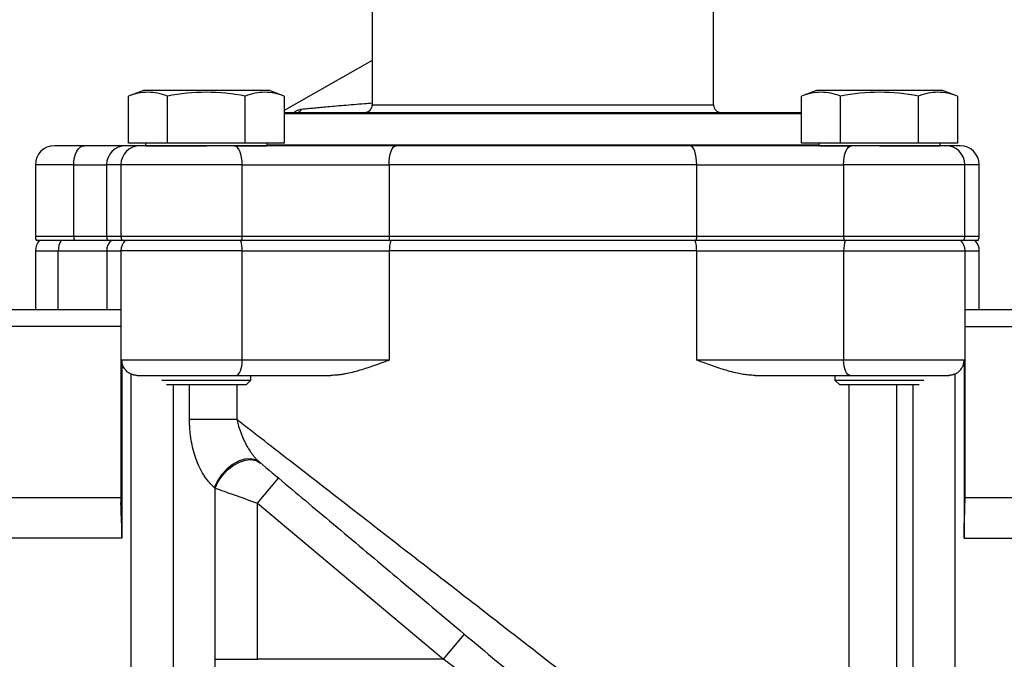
# Model space of a CAD drawing. Header units: inches. Extents: x 0 to 22, y 0 to 17.
# Tile 4 of 12: x 2.4 to 6.5, y 6.8 to 9.5. Entities that reach past the tile are written whole.
import ezdxf

# ---------------------------------------------------------------- set-up
doc = ezdxf.new("R2010")
doc.units = ezdxf.units.IN
doc.header["$LTSCALE"] = 2
doc.header["$MEASUREMENT"] = 0
doc.linetypes.add('SLD-Solid', pattern=[0])
doc.layers.add('DIMENSIONS', color=140, linetype='SLD-Solid', lineweight=25)
doc.styles.add('SLDTEXTSTYLE0', font='TXT', dxfattribs={"width": 0.75})
doc.dimstyles.new('SLDDIMSTYLE0', dxfattribs={"dimtxt": 0.25, "dimasz": 0.3, "dimexe": 0, "dimexo": 0.0625, "dimgap": 0.0625, "dimtad": 0, "dimtih": 1, "dimtoh": 1, "dimrnd": 1e-09, "dimzin": 12, "dimdsep": 46, "dimtxsty": 'SLDTEXTSTYLE0', "dimsah": 1, "dimcen": 0.09, "dimadec": 0, "dimazin": 3, "dimtfac": 1, "dimtofl": 0, "dimtmove": 0, "dimatfit": 3, "dimfxl": 0, "dimfrac": 2, "dimtolj": 1, "dimtzin": 12, "dimarcsym": 0})

# ---------------------------------------------------------------- blocks, each defined once
blk = doc.blocks.new('_D_1')
at = {"layer": 'DIMENSIONS'}
for p, q in [((4.858, 11.3942), (9.1408, 11.3942)), ((8.8908, 11.3942), (8.8908, 8.8267)), ((8.4751, 8.3753), (8.399, 8.3753)), ((8.399, 8.3753), (8.399, 7.9784)), ((9.3064, 8.3753), (9.3825, 8.3753)), ((9.3825, 8.3753), (9.3825, 7.9784)), ((8.399, 7.9784), (8.4751, 7.9784)), ((9.3825, 7.9784), (9.3064, 7.9784)), ((8.8908, 5.3602), (8.8908, 7.9276)), ((7.361, 5.3602), (9.1408, 5.3602))]:
    blk.add_line(p, q, dxfattribs=at)
for points in [[(8.8908, 11.3942), (8.8308, 11.0942), (8.9508, 11.0942)], [(8.8908, 5.3602), (8.9508, 5.6602), (8.8308, 5.6602)]]:
    blk.add_solid(points, dxfattribs=at)
at = {"layer": 'DIMENSIONS', "char_height": 0.25, "attachment_point": 1, "style": 'SLDTEXTSTYLE0'}
for s, insert in [('6.03', (8.5675, 8.7483)), ('153.3', (8.4751, 8.3006))]:
    blk.add_mtext(s, dxfattribs=dict(at, insert=insert))

msp = doc.modelspace()

# ---------------------------------------------------------------- linework, layer by layer
for p, q in [((3.8827, 9.7522), (3.8827, 9.1102)), ((5.2997, 9.1102), (5.2997, 9.7522)), ((3.8827, 9.2941), (3.5175, 9.0879)), ((2.9327, 9.1697), (2.8709, 9.1472)), ((3.1942, 9.1697), (2.9327, 9.1697)), ((3.4557, 9.1697), (3.1942, 9.1697)), ((3.5175, 9.1472), (3.4557, 9.1697)), ((5.7267, 9.1697), (5.6649, 9.1472)), ((5.9882, 9.1697), (5.7267, 9.1697)), ((6.2497, 9.1697), (5.9882, 9.1697)), ((6.3115, 9.1472), (6.2497, 9.1697)), ((2.8709, 8.9512), (2.8709, 9.1472)), ((3.0325, 8.9512), (3.0325, 9.1472)), ((3.3558, 8.9512), (3.3558, 9.1472)), ((3.5175, 9.1472), (3.5175, 8.9512)), ((5.6649, 8.9512), (5.6649, 9.1472)), ((5.8265, 8.9512), (5.8265, 9.1472)), ((6.1498, 8.9512), (6.1498, 9.1472)), ((6.3115, 9.1472), (6.3115, 8.9512)), ((5.6649, 9.0735), (3.5175, 9.0735)), ((3.8827, 9.1102), (5.2997, 9.1102)), ((4.5912, 9.0792), (5.6649, 9.0792)), ((3.0325, 8.9512), (2.8709, 8.9512)), ((2.9422, 8.9512), (2.9422, 8.9412)), ((3.3558, 8.9512), (3.0325, 8.9512)), ((3.5175, 8.9512), (3.3558, 8.9512)), ((3.4462, 8.9412), (3.4462, 8.9512)), ((5.8265, 8.9512), (5.6649, 8.9512)), ((5.7362, 8.9512), (5.7362, 8.9412)), ((6.1498, 8.9512), (5.8265, 8.9512)), ((6.3115, 8.9512), (6.1498, 8.9512)), ((6.2402, 8.9412), (6.2402, 8.9512)), ((2.6881, 8.9412), (2.5635, 8.9412)), ((2.9422, 8.9412), (2.8592, 8.9412)), ((2.9422, 8.9412), (3.1942, 8.9412)), ((3.3098, 8.9412), (3.1937, 8.9412)), ((3.3098, 8.9412), (3.4462, 8.9412)), ((3.4462, 8.9451), (5.7362, 8.9451)), ((5.7362, 8.9412), (5.8726, 8.9412)), ((5.9887, 8.9412), (5.8726, 8.9412)), ((5.9882, 8.9412), (6.2402, 8.9412)), ((6.3221, 8.9412), (6.2402, 8.9412)), ((2.4845, 8.8622), (2.4845, 8.5642)), ((2.6438, 8.8622), (2.4845, 8.8622)), ((2.6438, 8.5642), (2.6438, 8.8622)), ((2.6438, 8.8622), (2.7802, 8.8622)), ((2.7802, 8.8622), (2.7802, 8.5642)), ((2.8397, 8.8622), (2.7802, 8.8622)), ((2.8397, 8.8622), (2.8397, 8.5642)), ((3.3432, 8.8622), (2.8397, 8.8622)), ((3.3432, 8.5642), (3.3432, 8.8622)), ((3.3432, 8.8622), (3.9529, 8.8622)), ((5.2295, 8.8622), (3.9529, 8.8622)), ((3.9529, 8.8622), (3.9529, 8.5642)), ((5.2295, 8.5642), (5.2295, 8.8622)), ((5.2295, 8.8622), (5.8392, 8.8622)), ((5.8392, 8.8622), (5.8392, 8.5642)), ((6.3427, 8.8622), (5.8392, 8.8622)), ((6.3427, 8.5642), (6.3427, 8.8622)), ((6.4022, 8.8622), (6.3427, 8.8622)), ((6.4022, 8.5642), (6.4022, 8.8622)), ((2.6438, 8.5642), (2.4845, 8.5642)), ((2.6463, 8.5482), (2.4889, 8.5482)), ((2.7802, 8.5642), (2.6438, 8.5642)), ((2.8397, 8.5642), (2.7802, 8.5642)), ((2.8441, 8.5482), (2.7846, 8.5482)), ((3.3432, 8.5642), (2.8397, 8.5642)), ((3.3413, 8.5482), (2.8441, 8.5482)), ((3.9544, 8.5482), (3.3413, 8.5482)), ((3.9529, 8.5642), (3.3432, 8.5642)), ((5.2295, 8.5642), (3.9529, 8.5642)), ((5.2279, 8.5482), (3.9544, 8.5482)), ((5.8411, 8.5482), (5.2279, 8.5482)), ((5.8392, 8.5642), (5.2295, 8.5642)), ((6.3427, 8.5642), (5.8392, 8.5642)), ((6.3382, 8.5482), (5.8411, 8.5482)), ((6.3977, 8.5482), (6.3382, 8.5482)), ((6.4022, 8.5642), (6.3427, 8.5642)), ((2.4848, 8.5052), (2.4848, 8.2602)), ((2.4848, 8.5052), (2.5794, 8.5052)), ((2.5794, 8.5052), (2.7805, 8.5052)), ((2.5794, 8.2602), (2.5794, 8.5052)), ((2.7805, 8.5052), (2.7805, 8.2602)), ((2.7805, 8.5052), (2.8398, 8.5052)), ((2.8398, 8.5052), (2.8398, 7.4612)), ((3.3435, 8.5052), (2.8398, 8.5052)), ((3.3435, 8.0512), (3.3435, 8.5052)), ((3.3435, 8.5052), (3.9535, 8.5052)), ((3.9535, 8.5052), (3.9535, 8.0512)), ((5.2294, 8.5052), (3.9535, 8.5052)), ((5.2294, 8.0512), (5.2294, 8.5052)), ((5.2294, 8.5052), (5.8395, 8.5052)), ((5.8395, 8.5052), (5.8395, 8.0512)), ((5.8395, 8.5052), (6.3432, 8.5052)), ((6.3432, 7.4596), (6.3432, 8.5052)), ((6.3432, 8.5052), (6.4025, 8.5052)), ((6.4025, 8.2602), (6.4025, 8.5052)), ((2.8398, 8.2602), (1.922, 8.2602)), ((7.261, 8.2602), (6.3432, 8.2602)), ((2.8398, 8.191), (1.922, 8.191)), ((6.3432, 8.191), (7.261, 8.191)), ((3.3435, 8.0512), (2.8437, 8.0512)), ((2.8437, 8.0512), (2.8437, 7.313)), ((3.9535, 8.0512), (3.3435, 8.0512)), ((5.8395, 8.0512), (5.2294, 8.0512)), ((6.3393, 8.0512), (5.8395, 8.0512)), ((6.3393, 8.0512), (6.3393, 7.313)), ((2.8809, 7.9939), (2.8809, 6.3073)), ((3.3792, 7.9687), (3.3792, 7.9882)), ((5.4727, 7.9882), (5.5067, 7.9882)), ((5.8032, 7.9882), (5.8032, 7.9687)), ((6.3021, 6.3073), (6.3021, 7.9939)), ((3.0098, 7.9687), (3.3792, 7.9687)), ((3.3592, 7.9487), (3.0292, 7.9487)), ((3.0563, 7.9487), (3.0563, 6.3073)), ((3.1244, 7.8047), (3.1244, 7.9487)), ((3.3208, 7.9487), (3.3208, 7.8047)), ((3.3592, 7.9487), (3.3792, 7.9687)), ((5.8032, 7.9687), (5.8232, 7.9487)), ((5.8032, 7.9687), (6.1726, 7.9687)), ((6.1532, 7.9487), (5.8232, 7.9487)), ((5.8621, 6.3386), (5.8621, 7.9487)), ((6.0586, 7.9487), (6.0586, 6.3386)), ((6.1267, 7.9487), (6.1267, 6.3073)), ((6.1532, 7.9487), (6.1532, 7.9487)), ((3.3208, 7.8047), (3.1244, 7.8047)), ((3.4062, 7.458), (3.4936, 7.5622)), ((3.2308, 7.5204), (3.2272, 7.5235)), ((3.2308, 6.8102), (3.2308, 7.5204)), ((2.8398, 7.4799), (1.922, 7.4799)), ((7.261, 7.4799), (6.3432, 7.4799)), ((3.4062, 7.458), (4.1783, 6.8102)), ((3.4062, 6.8102), (3.4062, 7.458)), ((2.8437, 7.313), (1.922, 7.313)), ((6.3393, 7.313), (7.261, 7.313)), ((4.1783, 6.8102), (4.2657, 6.9143)), ((3.2308, 6.8102), (3.4062, 6.8102)), ((4.1783, 6.8102), (3.4062, 6.8102))]:
    msp.add_line(p, q)
at = {"flags": 128}
for points in [[(2.6438, 8.8622), (2.6447, 8.8776), (2.6472, 8.8924), (2.6513, 8.9061), (2.6568, 8.918), (2.6635, 8.9278), (2.6711, 8.9351), (2.6794, 8.9396), (2.6881, 8.9412)], [(3.3432, 8.8622), (3.3425, 8.8776), (3.3406, 8.8924), (3.3375, 8.9061), (3.3334, 8.918), (3.3283, 8.9278), (3.3226, 8.9351), (3.3163, 8.9396), (3.3098, 8.9412)], [(3.9529, 8.8622), (3.9534, 8.8776), (3.955, 8.8924), (3.9576, 8.9061), (3.961, 8.918), (3.9653, 8.9278), (3.9701, 8.9351), (3.9753, 8.9396), (3.9807, 8.9412)], [(5.2295, 8.8622), (5.2289, 8.8776), (5.2274, 8.8924), (5.2248, 8.9061), (5.2213, 8.918), (5.2171, 8.9278), (5.2123, 8.9351), (5.2071, 8.9396), (5.2016, 8.9412)], [(5.8392, 8.8622), (5.8398, 8.8776), (5.8417, 8.8924), (5.8448, 8.9061), (5.849, 8.918), (5.854, 8.9278), (5.8598, 8.9351), (5.866, 8.9396), (5.8726, 8.9412)], [(3.3168, 7.9882), (3.322, 7.9894), (3.327, 7.993), (3.3317, 7.9988), (3.3357, 8.0066), (3.339, 8.0162), (3.3415, 8.0271), (3.343, 8.0389), (3.3435, 8.0512)], [(5.8661, 7.9882), (5.8609, 7.9894), (5.8559, 7.993), (5.8513, 7.9988), (5.8473, 8.0066), (5.844, 8.0162), (5.8415, 8.0271), (5.84, 8.0389), (5.8395, 8.0512)], [(3.4156, 7.6276), (3.398, 7.6378), (3.3766, 7.642), (3.3527, 7.6399), (3.3275, 7.6317), (3.3024, 7.6178), (3.2786, 7.5989), (3.2574, 7.5761), (3.24, 7.5505), (3.2272, 7.5235)], [(3.2308, 7.5204), (3.2436, 7.5474), (3.2611, 7.573), (3.2823, 7.5958), (3.306, 7.6147), (3.3312, 7.6286), (3.3564, 7.6368), (3.3803, 7.6389), (3.4016, 7.6347), (3.4193, 7.6246)]]:
    msp.add_lwpolyline(points, dxfattribs=at)
for centre, radius, start, end in [((3.5689, 9.1012), 0.0221, 274.1038, 338.5035), ((3.8517, 9.1102), 0.031, 270, 0), ((5.3307, 9.1102), 0.031, 180, 270), ((2.5635, 8.8622), 0.079, 90, 180), ((2.8592, 8.8622), 0.079, 90, 180), ((2.9187, 8.8622), 0.079, 90, 180), ((6.2637, 8.8622), 0.079, 360, 90), ((6.3232, 8.8622), 0.079, 0, 90), ((2.5155, 8.5642), 0.031, 180, 211.073), ((2.5478, 8.5052), 0.063, 136.454, 180), ((2.6557, 8.5063), 0.0763, 146.6986, 180.8197), ((2.6944, 8.5638), 0.0506, 179.6378, 198.0524), ((2.8112, 8.5642), 0.031, 180, 211.073), ((2.8435, 8.5052), 0.063, 136.9576, 180), ((2.8707, 8.5642), 0.031, 180, 211.073), ((2.9028, 8.5052), 0.063, 136.7105, 180), ((3.2228, 8.5071), 0.1207, 359.063, 19.8713), ((3.2773, 8.5638), 0.0658, 346.2755, 0.3331), ((4.0311, 8.5638), 0.0783, 179.7014, 191.4914), ((4.0961, 8.5073), 0.1426, 163.3371, 180.8458), ((5.0868, 8.5073), 0.1426, 359.1542, 16.6629), ((5.1512, 8.5638), 0.0783, 348.5086, 0.2986), ((5.905, 8.5638), 0.0658, 179.6669, 193.7245), ((5.9602, 8.5071), 0.1207, 160.1287, 180.937), ((6.2802, 8.5052), 0.063, 0, 43.3307), ((6.3117, 8.5642), 0.031, 328.927, 0), ((6.3395, 8.5052), 0.063, 0, 43.0728), ((6.3712, 8.5642), 0.031, 328.927, 0)]:
    msp.add_arc(centre, radius, start, end)
for points, knots in [([(3.0325, 9.1472), (3.0191, 9.1521), (3.0056, 9.156), (2.9786, 9.1615), (2.9517, 9.1644), (2.9248, 9.1615), (2.8978, 9.156), (2.8843, 9.1521), (2.8709, 9.1472)], [0, 0, 0, 0, 0.25, 0.25, 0.5, 0.75, 0.75, 1, 1, 1, 1]), ([(3.3558, 9.1472), (3.3024, 9.1569), (3.2486, 9.1629), (3.1398, 9.1629), (3.086, 9.1569), (3.0325, 9.1472)], [0, 0, 0, 0, 0.5, 0.5, 1, 1, 1, 1]), ([(3.5175, 9.1472), (3.504, 9.1521), (3.4906, 9.156), (3.4636, 9.1615), (3.4367, 9.1644), (3.4097, 9.1615), (3.3828, 9.156), (3.3693, 9.1521), (3.3558, 9.1472)], [0, 0, 0, 0, 0.25, 0.25, 0.5, 0.75, 0.75, 1, 1, 1, 1]), ([(5.8265, 9.1472), (5.8131, 9.1521), (5.7996, 9.156), (5.7726, 9.1615), (5.7457, 9.1644), (5.7188, 9.1615), (5.6918, 9.156), (5.6783, 9.1521), (5.6649, 9.1472)], [0, 0, 0, 0, 0.25, 0.25, 0.5, 0.75, 0.75, 1, 1, 1, 1]), ([(6.1498, 9.1472), (6.0964, 9.1569), (6.0426, 9.1629), (5.9338, 9.1629), (5.88, 9.1569), (5.8265, 9.1472)], [0, 0, 0, 0, 0.5, 0.5, 1, 1, 1, 1]), ([(6.3115, 9.1472), (6.298, 9.1521), (6.2846, 9.156), (6.2576, 9.1615), (6.2307, 9.1644), (6.2037, 9.1615), (6.1768, 9.156), (6.1633, 9.1521), (6.1498, 9.1472)], [0, 0, 0, 0, 0.25, 0.25, 0.5, 0.75, 0.75, 1, 1, 1, 1]), ([(3.5894, 9.0931), (3.5965, 9.0938), (3.6116, 9.0953), (3.636, 9.0977), (3.6626, 9.1001), (3.692, 9.1028), (3.7261, 9.1059), (3.7646, 9.1092), (3.8068, 9.1128), (3.8462, 9.116), (3.8721, 9.1181), (3.8827, 9.1189)], [0, 0, 0, 0, 0.084946, 0.179325, 0.274879, 0.37536, 0.490326, 0.625442, 0.759977, 0.901549, 1, 1, 1, 1]), ([(3.5175, 9.0792), (3.5213, 9.0792), (3.5323, 9.0792), (3.5678, 9.0792), (3.6214, 9.0792), (3.6816, 9.0792), (3.7422, 9.0792), (3.7997, 9.0792), (3.8734, 9.0792), (3.9666, 9.0792), (4.0815, 9.0792), (4.2041, 9.0792), (4.3313, 9.0792), (4.4609, 9.0792), (4.5478, 9.0792), (4.5912, 9.0792)], [0, 0, 0, 0, 0.046665, 0.134743, 0.22022, 0.305724, 0.362784, 0.419676, 0.47676, 0.564812, 0.65289, 0.740941, 0.82902, 0.914503, 1, 1, 1, 1]), ([(3.5596, 9.0808), (3.5608, 9.0817), (3.5634, 9.0834), (3.5672, 9.0857), (3.571, 9.0877), (3.5761, 9.0899), (3.5823, 9.0921), (3.587, 9.0928), (3.5894, 9.0931)], [0, 0, 0, 0, 0.123911, 0.247868, 0.372841, 0.499778, 0.745472, 1, 1, 1, 1]), ([(2.8596, 8.9412), (2.8576, 8.9412), (2.8534, 8.9412), (2.8486, 8.9412), (2.8448, 8.9412), (2.8374, 8.9412), (2.8235, 8.9412), (2.802, 8.9412), (2.7844, 8.9412), (2.771, 8.9412), (2.7627, 8.9412), (2.7541, 8.9412), (2.7454, 8.9412), (2.7386, 8.9412), (2.7322, 8.9412), (2.7245, 8.9412), (2.7125, 8.9412), (2.6997, 8.9412), (2.6913, 8.9412), (2.6881, 8.9412)], [0, 0, 0, 0, 0.063656, 0.128514, 0.132118, 0.16062, 0.31717, 0.443327, 0.573018, 0.615708, 0.658399, 0.701089, 0.743779, 0.786471, 0.79739, 0.833401, 0.892971, 0.959276, 1, 1, 1, 1]), ([(3.1937, 8.9412), (3.1824, 8.9412), (3.1597, 8.9412), (3.1145, 8.9412), (3.0763, 8.9412), (3.047, 8.9412), (3.0307, 8.9412), (3.0156, 8.9412), (2.998, 8.9412), (2.9801, 8.9412), (2.9645, 8.9412), (2.9533, 8.9412), (2.9446, 8.9412), (2.9371, 8.9412), (2.9311, 8.9412), (2.9265, 8.9412), (2.9236, 8.9412), (2.9217, 8.9412), (2.9207, 8.9412), (2.9198, 8.9412), (2.9194, 8.9412), (2.9193, 8.9412), (2.9192, 8.9412), (2.9191, 8.9412), (2.9188, 8.9412), (2.919, 8.9412), (2.9192, 8.9412)], [0, 0, 0, 0, 0.0785907, 0.1571814, 0.3191338, 0.359759, 0.3941384, 0.4552441, 0.4937119, 0.5601276, 0.6386919, 0.6780347, 0.7122086, 0.7704185, 0.8083785, 0.8414522, 0.8868955, 0.9047515, 0.9226075, 0.9404632, 0.9583188, 0.9584046, 0.9591082, 0.9610879, 0.9686177, 1, 1, 1, 1]), ([(3.9807, 8.9412), (3.9754, 8.9412), (3.9647, 8.9412), (3.9486, 8.9412), (3.9323, 8.9412), (3.916, 8.9412), (3.8913, 8.9412), (3.8581, 8.9412), (3.8159, 8.9412), (3.7731, 8.9412), (3.7153, 8.9412), (3.6572, 8.9412), (3.5992, 8.9412), (3.5416, 8.9412), (3.4848, 8.9412), (3.4357, 8.9412), (3.4085, 8.9412), (3.3861, 8.9412), (3.3621, 8.9412), (3.3357, 8.9412), (3.3184, 8.9412), (3.3098, 8.9412)], [0, 0, 0, 0, 0.02475, 0.049501, 0.074251, 0.099002, 0.123752, 0.185639, 0.247524, 0.310711, 0.373752, 0.499999, 0.563185, 0.626226, 0.752474, 0.814417, 0.847399, 0.876221, 0.917481, 0.95874, 1, 1, 1, 1]), ([(4.5912, 8.9412), (4.5825, 8.9412), (4.5652, 8.9412), (4.5392, 8.9412), (4.5132, 8.9412), (4.4873, 8.9412), (4.4613, 8.9412), (4.4354, 8.9412), (4.401, 8.9412), (4.3493, 8.9412), (4.2809, 8.9412), (4.2044, 8.9412), (4.1454, 8.9412), (4.0955, 8.9412), (4.0552, 8.9412), (4.0144, 8.9412), (3.99, 8.9412), (3.9807, 8.9412)], [0, 0, 0, 0, 0.041665, 0.08333, 0.124996, 0.166661, 0.208326, 0.249991, 0.291699, 0.37487, 0.500005, 0.624992, 0.749978, 0.792499, 0.874857, 0.952504, 1, 1, 1, 1]), ([(5.2016, 8.9412), (5.1935, 8.9412), (5.1773, 8.9412), (5.1527, 8.9412), (5.1281, 8.9412), (5.1033, 8.9412), (5.0784, 8.9412), (5.0534, 8.9412), (5.02, 8.9412), (4.9695, 8.9412), (4.9016, 8.9412), (4.8245, 8.9412), (4.764, 8.9412), (4.7123, 8.9412), (4.6702, 8.9412), (4.6271, 8.9412), (4.6011, 8.9412), (4.5912, 8.9412)], [0, 0, 0, 0, 0.041665, 0.08333, 0.124996, 0.166661, 0.208326, 0.249991, 0.291699, 0.37487, 0.500005, 0.624992, 0.749978, 0.792499, 0.874857, 0.952504, 1, 1, 1, 1]), ([(5.8726, 8.9412), (5.8674, 8.9412), (5.857, 8.9412), (5.8414, 8.9412), (5.8256, 8.9412), (5.8096, 8.9412), (5.7856, 8.9412), (5.7531, 8.9412), (5.7116, 8.9412), (5.6693, 8.9412), (5.6121, 8.9412), (5.5542, 8.9412), (5.4961, 8.9412), (5.4381, 8.9412), (5.3807, 8.9412), (5.3307, 8.9412), (5.303, 8.9412), (5.2801, 8.9412), (5.2555, 8.9412), (5.2283, 8.9412), (5.2105, 8.9412), (5.2016, 8.9412)], [0, 0, 0, 0, 0.02475, 0.049501, 0.074251, 0.099002, 0.123752, 0.185639, 0.247524, 0.310711, 0.373752, 0.499999, 0.563185, 0.626226, 0.752474, 0.814417, 0.847399, 0.876221, 0.917481, 0.95874, 1, 1, 1, 1]), ([(6.262, 8.9412), (6.2626, 8.9412), (6.2638, 8.9412), (6.2616, 8.9412), (6.2587, 8.9412), (6.2542, 8.9412), (6.2469, 8.9412), (6.2368, 8.9412), (6.2239, 8.9412), (6.2116, 8.9412), (6.2001, 8.9412), (6.1875, 8.9412), (6.1755, 8.9412), (6.1657, 8.9412), (6.1562, 8.9412), (6.1449, 8.9412), (6.1331, 8.9412), (6.125, 8.9412), (6.1208, 8.9412), (6.1205, 8.9412), (6.1191, 8.9412), (6.1077, 8.9412), (6.0867, 8.9412), (6.0631, 8.9412), (6.0476, 8.9412), (6.0393, 8.9412), (6.031, 8.9412), (6.0248, 8.9412), (6.0195, 8.9412), (6.0139, 8.9412), (6.0032, 8.9412), (5.9944, 8.9412), (5.9887, 8.9412)], [0, 0, 0, 0, 0.041502, 0.082116, 0.116486, 0.177575, 0.216032, 0.282429, 0.360972, 0.400304, 0.434469, 0.492662, 0.530612, 0.550697, 0.58315, 0.615604, 0.648058, 0.680512, 0.680618, 0.681387, 0.683464, 0.691221, 0.771738, 0.842771, 0.862419, 0.882067, 0.901715, 0.921363, 0.925372, 0.938637, 0.960603, 1, 1, 1, 1]), ([(2.5919, 8.5482), (2.5792, 8.5482), (2.5538, 8.5482), (2.5263, 8.5482), (2.5087, 8.5482), (2.501, 8.5482), (2.5024, 8.5482), (2.5027, 8.5482)], [0, 0, 0, 0, 0.2348421, 0.4696841, 0.7045262, 0.9393683, 1, 1, 1, 1]), ([(2.7977, 8.5482), (2.7967, 8.5482), (2.7936, 8.5482), (2.7799, 8.5482), (2.7572, 8.5482), (2.7265, 8.5482), (2.6887, 8.5482), (2.6443, 8.5482), (2.6094, 8.5482), (2.5919, 8.5482)], [0, 0, 0, 0, 0.077925, 0.231604, 0.385283, 0.538962, 0.692642, 0.846321, 1, 1, 1, 1]), ([(2.841, 8.5482), (2.8327, 8.5482), (2.8109, 8.5482), (2.7976, 8.5482), (2.7993, 8.5482), (2.7999, 8.5482)], [0, 0, 0, 0, 0.300122, 0.78733, 1, 1, 1, 1]), ([(3.6763, 8.5482), (3.6178, 8.5482), (3.5593, 8.5482), (3.4451, 8.5482), (3.3893, 8.5482), (3.3363, 8.5482)], [0, 0, 0, 0, 0.5, 0.5, 1, 1, 1, 1]), ([(5.2235, 8.5482), (5.1227, 8.5482), (5.0186, 8.5482), (4.8068, 8.5482), (4.6991, 8.5482), (4.4838, 8.5482), (4.3762, 8.5482), (4.1644, 8.5482), (4.0602, 8.5482), (3.9595, 8.5482)], [0, 0, 0, 0, 0.25, 0.25, 0.5, 0.5, 0.75, 0.75, 1, 1, 1, 1]), ([(5.8467, 8.5482), (5.7936, 8.5482), (5.7379, 8.5482), (5.6237, 8.5482), (5.5652, 8.5482), (5.5067, 8.5482)], [0, 0, 0, 0, 0.5, 0.5, 1, 1, 1, 1]), ([(6.3257, 8.5482), (6.3259, 8.5482), (6.3271, 8.5482), (6.3219, 8.5482), (6.3097, 8.5482), (6.2893, 8.5482), (6.2621, 8.5482), (6.2284, 8.5482), (6.1893, 8.5482), (6.1454, 8.5482), (6.0979, 8.5482), (6.0479, 8.5482), (5.9965, 8.5482), (5.945, 8.5482), (5.8943, 8.5482), (5.8625, 8.5482), (5.8467, 8.5482)], [0, 0, 0, 0, 0.01078, 0.086873, 0.162967, 0.239061, 0.315155, 0.391249, 0.467343, 0.543437, 0.619531, 0.695624, 0.771718, 0.847812, 0.923906, 1, 1, 1, 1]), ([(6.3855, 8.5482), (6.3855, 8.5482), (6.3879, 8.5482), (6.3789, 8.5482), (6.3651, 8.5482), (6.3476, 8.5482), (6.3428, 8.5482)], [0, 0, 0, 0, 0.000077, 0.419882, 0.839687, 1, 1, 1, 1]), ([(2.8809, 7.9939), (2.8796, 7.9945), (2.8768, 7.9958), (2.873, 7.9981), (2.8692, 8.0007), (2.8645, 8.0044), (2.8592, 8.0097), (2.8537, 8.0169), (2.8493, 8.0248), (2.8461, 8.0333), (2.8441, 8.0421), (2.8438, 8.0481), (2.8437, 8.0512)], [0, 0, 0, 0, 0.0626234, 0.1249218, 0.187208, 0.2497951, 0.3745255, 0.4993881, 0.6242447, 0.7493766, 0.874654, 1, 1, 1, 1]), ([(3.9535, 8.0512), (3.945, 8.0481), (3.9298, 8.0426), (3.9094, 8.0352), (3.8869, 8.0272), (3.8615, 8.0187), (3.8307, 8.009), (3.8009, 8.0008), (3.7752, 7.9951), (3.7549, 7.9916), (3.7393, 7.9897), (3.7245, 7.9884), (3.7149, 7.9882), (3.7103, 7.9882)], [0, 0, 0, 0, 0.10379, 0.187166, 0.250131, 0.382384, 0.500349, 0.631218, 0.750196, 0.817311, 0.881247, 0.942105, 1, 1, 1, 1]), ([(5.4727, 7.9882), (5.4696, 7.9882), (5.4633, 7.9883), (5.4537, 7.9888), (5.4438, 7.9897), (5.4335, 7.9909), (5.4228, 7.9925), (5.406, 7.9955), (5.3821, 8.0008), (5.3524, 8.009), (5.3215, 8.0186), (5.2929, 8.0284), (5.2618, 8.0395), (5.2414, 8.0468), (5.2294, 8.0512)], [0, 0, 0, 0, 0.038274, 0.077847, 0.118755, 0.161033, 0.204711, 0.249816, 0.368784, 0.499665, 0.616857, 0.749822, 0.853811, 1, 1, 1, 1]), ([(6.3021, 7.9939), (6.3033, 7.9945), (6.3059, 7.9957), (6.3095, 7.9978), (6.3131, 8.0002), (6.3165, 8.0028), (6.3211, 8.007), (6.3266, 8.0131), (6.3317, 8.0209), (6.3352, 8.0287), (6.3376, 8.0361), (6.339, 8.0436), (6.3392, 8.0487), (6.3393, 8.0512)], [0, 0, 0, 0, 0.058347, 0.116982, 0.175906, 0.235121, 0.294628, 0.436013, 0.574804, 0.682057, 0.789895, 0.895822, 1, 1, 1, 1]), ([(2.9073, 7.9882), (2.9058, 7.9882), (2.9028, 7.9883), (2.8983, 7.9887), (2.8938, 7.9895), (2.8895, 7.9907), (2.8851, 7.9921), (2.8823, 7.9933), (2.8809, 7.9939)], [0, 0, 0, 0, 0.167332, 0.333268, 0.498653, 0.66434, 0.831178, 1, 1, 1, 1]), ([(2.9073, 7.9882), (2.9151, 7.9882), (2.933, 7.9882), (2.9857, 7.9882), (3.0203, 7.9882), (3.0991, 7.9882), (3.1432, 7.9882), (3.232, 7.9882), (3.2766, 7.9882), (3.3168, 7.9882)], [0, 0, 0, 0, 0.25, 0.25, 0.5, 0.5, 0.75, 0.75, 1, 1, 1, 1]), ([(3.3168, 7.9882), (3.3729, 7.9882), (3.4318, 7.9882), (3.5526, 7.9882), (3.6144, 7.9882), (3.6763, 7.9882)], [0, 0, 0, 0, 0.5, 0.5, 1, 1, 1, 1]), ([(5.5067, 7.9882), (5.5685, 7.9882), (5.6304, 7.9882), (5.7512, 7.9882), (5.8101, 7.9882), (5.8661, 7.9882)], [0, 0, 0, 0, 0.5, 0.5, 1, 1, 1, 1]), ([(5.8661, 7.9882), (5.9064, 7.9882), (5.9509, 7.9882), (6.0397, 7.9882), (6.0839, 7.9882), (6.1627, 7.9882), (6.1973, 7.9882), (6.2499, 7.9882), (6.2679, 7.9882), (6.2757, 7.9882)], [0, 0, 0, 0, 0.25, 0.25, 0.5, 0.5, 0.75, 0.75, 1, 1, 1, 1]), ([(6.3021, 7.9939), (6.3007, 7.9933), (6.2978, 7.9921), (6.2935, 7.9907), (6.2891, 7.9895), (6.2847, 7.9887), (6.2802, 7.9883), (6.2772, 7.9882), (6.2757, 7.9882)], [0, 0, 0, 0, 0.168822, 0.33566, 0.501347, 0.666732, 0.832668, 1, 1, 1, 1]), ([(3.2272, 7.5235), (3.2252, 7.5252), (3.2212, 7.5286), (3.2153, 7.5342), (3.2096, 7.5402), (3.2041, 7.5464), (3.1987, 7.5531), (3.1934, 7.56), (3.1882, 7.5674), (3.1784, 7.5824), (3.165, 7.6068), (3.1503, 7.6425), (3.1387, 7.6809), (3.1319, 7.7144), (3.128, 7.7418), (3.1259, 7.7626), (3.1246, 7.7836), (3.1244, 7.7976), (3.1244, 7.8047)], [0, 0, 0, 0, 0.030793, 0.06162, 0.092526, 0.123559, 0.154763, 0.186183, 0.217864, 0.249848, 0.373569, 0.499574, 0.623714, 0.749296, 0.811888, 0.874386, 0.937015, 1, 1, 1, 1]), ([(3.3208, 7.8047), (3.3216, 7.8013), (3.3233, 7.7941), (3.3265, 7.7824), (3.3304, 7.7693), (3.337, 7.7499), (3.3454, 7.7289), (3.357, 7.7048), (3.3686, 7.684), (3.3808, 7.666), (3.391, 7.6528), (3.3994, 7.6431), (3.4075, 7.6347), (3.413, 7.6299), (3.4156, 7.6276)], [0, 0, 0, 0, 0.050829, 0.109443, 0.175963, 0.250487, 0.405857, 0.50038, 0.635928, 0.75016, 0.81934, 0.884015, 0.944213, 1, 1, 1, 1]), ([(5.5867, 6.0462), (5.501, 6.1127), (5.4105, 6.1829), (5.2225, 6.3288), (5.125, 6.4045), (4.9258, 6.5591), (4.8241, 6.638), (4.6194, 6.7968), (4.5165, 6.8767), (4.3123, 7.0352), (4.2111, 7.1138), (4.0132, 7.2673), (3.9166, 7.3423), (3.7308, 7.4865), (3.6416, 7.5557), (3.4732, 7.6864), (3.3939, 7.7479), (3.3208, 7.8047)], [0, 0, 0, 0, 0.125, 0.125, 0.25, 0.25, 0.375, 0.375, 0.5, 0.5, 0.625, 0.625, 0.75, 0.75, 0.875, 0.875, 1, 1, 1, 1]), ([(3.4156, 7.6276), (3.484, 7.5703), (3.5571, 7.5089), (3.7109, 7.3799), (3.7915, 7.3122), (3.9583, 7.1723), (4.0444, 7.1), (4.2199, 6.9528), (4.3092, 6.8778), (4.4888, 6.7272), (4.579, 6.6514), (4.7581, 6.5012), (4.8469, 6.4266), (5.0209, 6.2807), (5.106, 6.2093), (5.2702, 6.0715), (5.3494, 6.0051), (5.4245, 5.942)], [0, 0, 0, 0, 0.125, 0.125, 0.25, 0.25, 0.375, 0.375, 0.5, 0.5, 0.625, 0.625, 0.75, 0.75, 0.875, 0.875, 1, 1, 1, 1]), ([(3.2308, 7.5204), (3.2529, 7.5125), (3.2801, 7.5029), (3.3403, 7.4815), (3.3733, 7.4697), (3.4062, 7.458)], [0, 0, 0, 0, 0.5, 0.5, 1, 1, 1, 1]), ([(2.8437, 7.313), (2.8437, 7.3232), (2.8435, 7.3426), (2.8427, 7.373), (2.8416, 7.4013), (2.8406, 7.4256), (2.8399, 7.4449), (2.8399, 7.4556), (2.8398, 7.4612)], [0, 0, 0, 0, 0.19031, 0.363815, 0.578365, 0.745726, 0.867721, 1, 1, 1, 1]), ([(6.3393, 7.313), (6.3394, 7.3285), (6.3397, 7.3594), (6.3414, 7.4036), (6.3431, 7.4377), (6.3429, 7.4545), (6.3429, 7.4596)], [0, 0, 0, 0, 0.290705, 0.582235, 0.872271, 1, 1, 1, 1]), ([(3.2853, 6.4127), (3.2835, 6.4191), (3.28, 6.4319), (3.275, 6.4513), (3.2702, 6.4708), (3.2657, 6.4904), (3.2615, 6.51), (3.2576, 6.5297), (3.2539, 6.5494), (3.2505, 6.5692), (3.2474, 6.5891), (3.2438, 6.6135), (3.2402, 6.6424), (3.2368, 6.6758), (3.2341, 6.7093), (3.2322, 6.7429), (3.231, 6.7765), (3.2309, 6.7989), (3.2308, 6.8102)], [0, 0, 0, 0, 0.05113, 0.102056, 0.152798, 0.203373, 0.253802, 0.304102, 0.354295, 0.404398, 0.454431, 0.504415, 0.58747, 0.670217, 0.752749, 0.835161, 0.917546, 1, 1, 1, 1]), ([(5.3371, 5.9448), (5.332, 5.9486), (5.3218, 5.9562), (5.3061, 5.9679), (5.2901, 5.9799), (5.2736, 5.9922), (5.2567, 6.0048), (5.2394, 6.0178), (5.2216, 6.031), (5.2035, 6.0445), (5.185, 6.0584), (5.166, 6.0725), (5.1467, 6.087), (5.1269, 6.1017), (5.0925, 6.1274), (5.0419, 6.1652), (4.9732, 6.2166), (4.8997, 6.2714), (4.8006, 6.3455), (4.6688, 6.4438), (4.5365, 6.5427), (4.4246, 6.6262), (4.3559, 6.6775), (4.2948, 6.7231), (4.2406, 6.7636), (4.2004, 6.7936), (4.1783, 6.8102)], [0, 0, 0, 0, 0.015542, 0.03131, 0.047305, 0.063529, 0.079983, 0.096668, 0.113586, 0.130738, 0.148125, 0.165749, 0.183611, 0.201711, 0.220051, 0.27742, 0.337893, 0.40149, 0.468232, 0.591896, 0.73321, 0.796342, 0.867357, 0.901701, 0.945916, 1, 1, 1, 1])]:
    msp.add_open_spline(points, degree=3, knots=knots)
for points in [[(3.9595, 8.5482), (3.8692, 8.5482), (3.7728, 8.5482), (3.6763, 8.5482)], [(5.5067, 8.5482), (5.4102, 8.5482), (5.3138, 8.5482), (5.2235, 8.5482)], [(3.6763, 7.9882), (3.682, 7.9882), (3.6933, 7.9882), (3.7046, 7.9882), (3.7103, 7.9882)]]:
    msp.add_open_spline(points, degree=3)

# ---------------------------------------------------------------- dimensions: what is measured, and where the dimension line sits
at = {"layer": 'DIMENSIONS'}
dim = msp.add_linear_dim(base=(8.8908, 5.3602), p1=(4.758, 11.3942), p2=(7.261, 5.3602), angle=90, dimstyle='SLDDIMSTYLE0', dxfattribs=at)
dim.commit()
dim.dimension.update_dxf_attribs({"geometry": '_D_1', "text_midpoint": (8.8908, 8.3772), "dimtype": 160})

doc.saveas('drawing.dxf')
